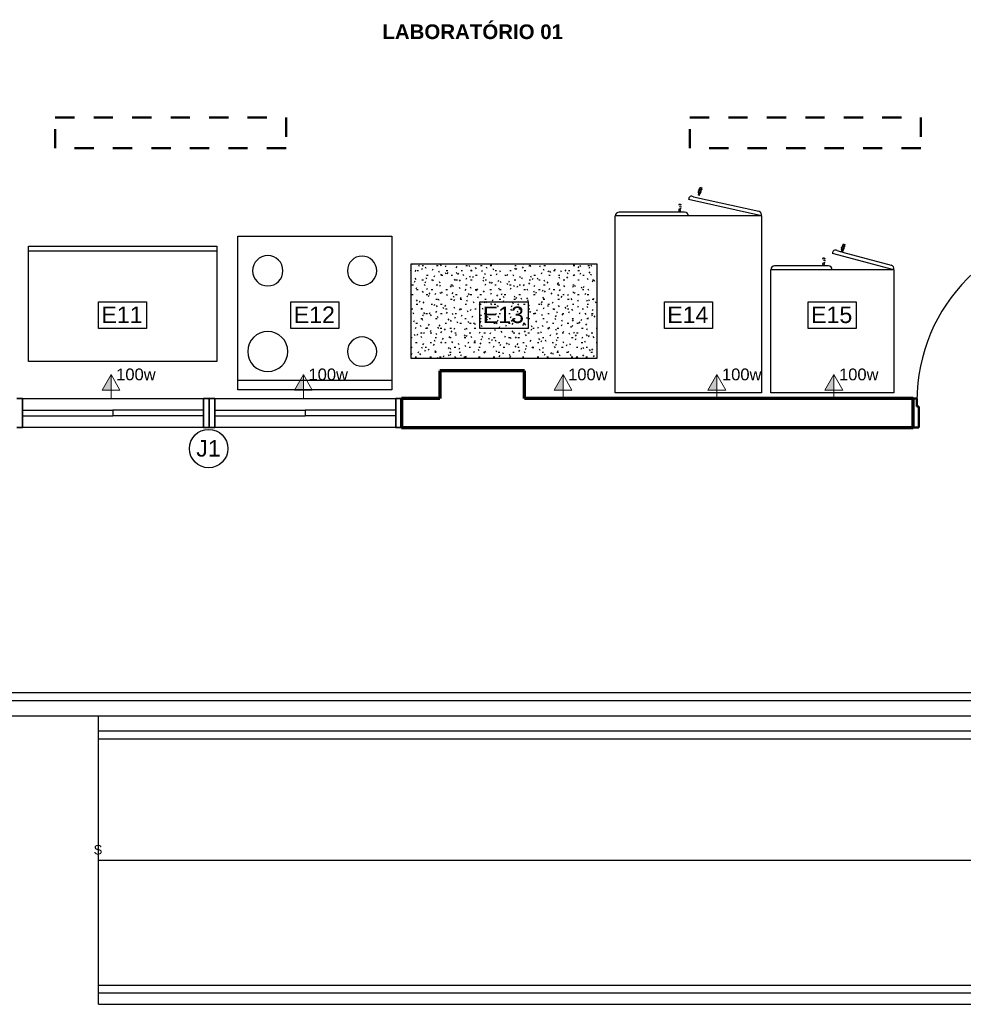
# Model space of a CAD drawing. Header units: metres. Extents: x -32 to 570, y -81 to 66.
# Tile 5 of 27: x -9.38 to -4.47, y -11.12 to -6. Entities that reach past the tile are written whole.
import ezdxf

# ---------------------------------------------------------------- set-up
doc = ezdxf.new("R2010")
doc.units = ezdxf.units.M
doc.linetypes.add('_Traço Ponto', pattern=[0.015, 0.01, -0.0025, 0, -0.0025])
for name, color, linetype, lineweight in [('A-ANNO-NOTE', 131, 'Continuous', 9), ('A-DETL', 90, 'Continuous', 25), ('A-DOOR', 31, 'Continuous', 25), ('A-FLOR', 192, 'Continuous', 25), ('A-FLOR-HRAL', 11, 'Continuous', 25), ('A-FLOR-LEVL', 51, 'Continuous', 25), ('A-FLOR-LEVL-TEXT', 2, 'Continuous', 25), ('A-GLAZ', 151, 'Continuous', 25), ('A-WALL', 113, 'Continuous', 25), ('G-ANNO-TEXT', 231, 'Continuous', 9), ('Q-CASE', 31, 'Continuous', 25), ('Q-SPCQ', 91, 'Continuous', 25)]:
    doc.layers.add(name, color=color, linetype=linetype, lineweight=lineweight)
doc.styles.add('Arial', font='arial.ttf', dxfattribs={"height": 0.049177})
doc.styles.add('Arial_1', font='arial.ttf', dxfattribs={"height": 0.061471})
doc.styles.add('Arial_6', font='arial.ttf', dxfattribs={"height": 0.086059})
doc.styles.add('Arial_B', font='arialbd.ttf', dxfattribs={"height": 0.076107})

# ---------------------------------------------------------------- blocks, each defined once
blk = doc.blocks.new('FP_22-PLANTA BAIXA LAYOUT')
at = {"layer": 'Q-CASE'}
for p, q in [((-0.0132, -0.107), (-0.0153, -0.1148)), ((-0.0075, -0.1164), (-0.0055, -0.1091))]:
    blk.add_line(p, q, dxfattribs=at)
blk = doc.blocks.new('FP_23-PLANTA BAIXA LAYOUT')
at = {"layer": 'Q-CASE', "color": 9}
for p, q in [((-0.0252, -0.1448), (-0.0252, -0.1447)), ((-0.0252, -0.1447), (-0.0252, -0.1447)), ((-0.0251, -0.1448), (-0.0252, -0.1448)), ((-0.0251, -0.1449), (-0.0251, -0.1448)), ((-0.0251, -0.145), (-0.0251, -0.1449)), ((-0.025, -0.1451), (-0.0251, -0.145)), ((-0.0251, -0.145), (-0.0251, -0.145)), ((-0.025, -0.1393), (-0.025, -0.1392)), ((-0.025, -0.1392), (-0.0249, -0.1392)), ((-0.025, -0.1394), (-0.025, -0.1393)), ((-0.025, -0.1452), (-0.025, -0.1451)), ((-0.025, -0.1451), (-0.025, -0.1451)), ((-0.0249, -0.1453), (-0.025, -0.1452)), ((-0.025, -0.1452), (-0.025, -0.1452)), ((-0.0249, -0.1391), (-0.0249, -0.139)), ((-0.0249, -0.139), (-0.0248, -0.139)), ((-0.0249, -0.1392), (-0.0249, -0.1391)), ((-0.0249, -0.1454), (-0.0249, -0.1453)), ((-0.0249, -0.1455), (-0.0249, -0.1454)), ((-0.0249, -0.1454), (-0.0249, -0.1454)), ((-0.0248, -0.1455), (-0.0249, -0.1455)), ((-0.0248, -0.1389), (-0.0247, -0.1388)), ((-0.0248, -0.139), (-0.0248, -0.1389)), ((-0.0248, -0.1456), (-0.0248, -0.1455)), ((-0.0248, -0.1457), (-0.0248, -0.1456)), ((-0.0248, -0.1456), (-0.0248, -0.1456)), ((-0.0247, -0.1457), (-0.0248, -0.1457)), ((-0.0247, -0.1387), (-0.0246, -0.1386)), ((-0.0247, -0.1388), (-0.0247, -0.1387)), ((-0.0247, -0.1388), (-0.0247, -0.1388)), ((-0.0247, -0.1458), (-0.0247, -0.1457)), ((-0.0246, -0.1459), (-0.0247, -0.1458)), ((-0.0247, -0.1458), (-0.0247, -0.1458)), ((-0.0246, -0.1385), (-0.0245, -0.1384)), ((-0.0246, -0.1386), (-0.0246, -0.1385)), ((-0.0246, -0.1386), (-0.0246, -0.1386)), ((-0.0246, -0.146), (-0.0246, -0.1459)), ((-0.0246, -0.1459), (-0.0246, -0.1459)), ((-0.0245, -0.1461), (-0.0246, -0.146)), ((-0.0245, -0.1384), (-0.0244, -0.1383)), ((-0.0245, -0.1384), (-0.0245, -0.1384)), ((-0.0245, -0.1462), (-0.0245, -0.1461)), ((-0.0245, -0.1461), (-0.0245, -0.1461)), ((-0.0244, -0.1462), (-0.0245, -0.1462)), ((-0.0244, -0.1383), (-0.0244, -0.1382)), ((-0.0244, -0.1382), (-0.0243, -0.1382)), ((-0.0244, -0.1463), (-0.0244, -0.1462)), ((-0.0243, -0.1464), (-0.0244, -0.1463)), ((-0.0244, -0.1463), (-0.0244, -0.1463)), ((-0.0243, -0.1381), (-0.0243, -0.138)), ((-0.0243, -0.138), (-0.0242, -0.138)), ((-0.0243, -0.1382), (-0.0243, -0.1381)), ((-0.0243, -0.1465), (-0.0243, -0.1464)), ((-0.0243, -0.1464), (-0.0243, -0.1464)), ((-0.0242, -0.1465), (-0.0243, -0.1465)), ((-0.0242, -0.138), (-0.0242, -0.1379)), ((-0.0242, -0.1379), (-0.0241, -0.1379)), ((-0.0241, -0.1466), (-0.0242, -0.1465)), ((-0.0242, -0.1465), (-0.0242, -0.1465)), ((-0.0241, -0.1378), (-0.024, -0.1377)), ((-0.0241, -0.1379), (-0.0241, -0.1378)), ((-0.0241, -0.1467), (-0.0241, -0.1466)), ((-0.0241, -0.1466), (-0.0241, -0.1466)), ((-0.024, -0.1467), (-0.0241, -0.1467)), ((-0.024, -0.1377), (-0.0239, -0.1376)), ((-0.024, -0.1377), (-0.024, -0.1377)), ((-0.024, -0.1468), (-0.024, -0.1467)), ((-0.0239, -0.1468), (-0.024, -0.1468)), ((-0.0239, -0.1376), (-0.0238, -0.1375)), ((-0.0239, -0.1376), (-0.0239, -0.1376)), ((-0.0239, -0.1469), (-0.0239, -0.1468)), ((-0.0238, -0.147), (-0.0239, -0.1469)), ((-0.0239, -0.1469), (-0.0239, -0.1469)), ((-0.0238, -0.1375), (-0.0238, -0.1374)), ((-0.0238, -0.1374), (-0.0237, -0.1374)), ((-0.0237, -0.1471), (-0.0238, -0.147)), ((-0.0238, -0.147), (-0.0238, -0.147)), ((-0.0237, -0.1374), (-0.0237, -0.1373)), ((-0.0237, -0.1373), (-0.0236, -0.1373)), ((-0.0236, -0.1472), (-0.0237, -0.1471)), ((-0.0237, -0.1471), (-0.0237, -0.1471)), ((-0.0237, -0.1471), (-0.0237, -0.1471)), ((-0.0236, -0.1373), (-0.0236, -0.1372)), ((-0.0236, -0.1372), (-0.0235, -0.1372)), ((-0.0235, -0.1473), (-0.0236, -0.1472)), ((-0.0236, -0.1472), (-0.0236, -0.1472)), ((-0.0235, -0.1372), (-0.0234, -0.1371)), ((-0.0234, -0.1473), (-0.0235, -0.1473)), ((-0.0235, -0.1473), (-0.0235, -0.1473)), ((-0.0234, -0.1371), (-0.0234, -0.137)), ((-0.0234, -0.137), (-0.0233, -0.137)), ((-0.0234, -0.1474), (-0.0234, -0.1473)), ((-0.0233, -0.1475), (-0.0234, -0.1474)), ((-0.0234, -0.1474), (-0.0234, -0.1474)), ((-0.0233, -0.137), (-0.0233, -0.1369)), ((-0.0233, -0.1369), (-0.0232, -0.1369)), ((-0.0232, -0.1475), (-0.0233, -0.1475)), ((-0.0233, -0.1475), (-0.0233, -0.1475)), ((-0.0232, -0.1369), (-0.0232, -0.1368)), ((-0.0232, -0.1368), (-0.0231, -0.1368)), ((-0.0232, -0.1476), (-0.0232, -0.1475)), ((-0.0231, -0.1476), (-0.0232, -0.1476)), ((-0.0231, -0.1368), (-0.023, -0.1367)), ((-0.0231, -0.1477), (-0.0231, -0.1476)), ((-0.023, -0.1477), (-0.0231, -0.1477)), ((-0.023, -0.1367), (-0.0229, -0.1366)), ((-0.023, -0.1367), (-0.023, -0.1367)), ((-0.0229, -0.1366), (-0.0229, -0.1366)), ((-0.0206, -0.1251), (-0.0206, -0.125)), ((-0.0206, -0.125), (-0.0205, -0.125)), ((-0.0206, -0.1252), (-0.0206, -0.1251)), ((-0.0205, -0.1249), (-0.0204, -0.1248)), ((-0.0205, -0.125), (-0.0205, -0.1249)), ((-0.0204, -0.1248), (-0.0204, -0.1247)), ((-0.0204, -0.1247), (-0.0203, -0.1247)), ((-0.0204, -0.1336), (-0.0202, -0.1338)), ((-0.0203, -0.1246), (-0.0202, -0.1245)), ((-0.0203, -0.1247), (-0.0203, -0.1246)), ((-0.0202, -0.1244), (-0.0201, -0.1243)), ((-0.0202, -0.1245), (-0.0202, -0.1244)), ((-0.0202, -0.1338), (-0.02, -0.134)), ((-0.0201, -0.1243), (-0.02, -0.1242)), ((-0.0201, -0.1243), (-0.0201, -0.1243)), ((-0.02, -0.1241), (-0.0199, -0.124)), ((-0.02, -0.1242), (-0.02, -0.1241)), ((-0.02, -0.134), (-0.0198, -0.1341)), ((-0.0199, -0.124), (-0.0198, -0.124)), ((-0.0198, -0.1239), (-0.0197, -0.1238)), ((-0.0198, -0.124), (-0.0198, -0.1239)), ((-0.0198, -0.1341), (-0.0196, -0.1343)), ((-0.0197, -0.1238), (-0.0197, -0.1237)), ((-0.0197, -0.1237), (-0.0196, -0.1237)), ((-0.0196, -0.1236), (-0.0195, -0.1235)), ((-0.0196, -0.1237), (-0.0196, -0.1236)), ((-0.0196, -0.1343), (-0.0194, -0.1345)), ((-0.0195, -0.1235), (-0.0194, -0.1234)), ((-0.0195, -0.1235), (-0.0195, -0.1235)), ((-0.0194, -0.1233), (-0.0193, -0.1232)), ((-0.0194, -0.1234), (-0.0194, -0.1233)), ((-0.0194, -0.1345), (-0.0191, -0.1346)), ((-0.0193, -0.1232), (-0.0192, -0.1232)), ((-0.0192, -0.1231), (-0.0191, -0.123)), ((-0.0192, -0.1232), (-0.0192, -0.1231)), ((-0.0191, -0.123), (-0.019, -0.1229)), ((-0.0191, -0.123), (-0.0191, -0.123)), ((-0.0191, -0.1346), (-0.0189, -0.1348)), ((-0.019, -0.1228), (-0.0189, -0.1227)), ((-0.019, -0.1229), (-0.019, -0.1228)), ((-0.0189, -0.1227), (-0.0188, -0.1227)), ((-0.0189, -0.1348), (-0.0187, -0.1349)), ((-0.0188, -0.1226), (-0.0187, -0.1225)), ((-0.0188, -0.1227), (-0.0188, -0.1226)), ((-0.0187, -0.1225), (-0.0186, -0.1224)), ((-0.0187, -0.1225), (-0.0187, -0.1225)), ((-0.0187, -0.1349), (-0.0184, -0.1351)), ((-0.0186, -0.1224), (-0.0185, -0.1223)), ((-0.0185, -0.1223), (-0.0184, -0.1222)), ((-0.0185, -0.1223), (-0.0185, -0.1223)), ((-0.0184, -0.1222), (-0.0183, -0.1221)), ((-0.0184, -0.1351), (-0.0182, -0.1352)), ((-0.0183, -0.1221), (-0.0182, -0.122)), ((-0.0183, -0.1221), (-0.0183, -0.1221)), ((-0.0182, -0.122), (-0.0182, -0.1219)), ((-0.0182, -0.1219), (-0.0181, -0.1219)), ((-0.0182, -0.1352), (-0.0179, -0.1353)), ((-0.0181, -0.1219), (-0.018, -0.1218)), ((-0.018, -0.1218), (-0.0179, -0.1217)), ((-0.018, -0.1218), (-0.018, -0.1218)), ((-0.0179, -0.1217), (-0.0178, -0.1216)), ((-0.0179, -0.1353), (-0.0177, -0.1354)), ((-0.0178, -0.1216), (-0.0177, -0.1215)), ((-0.0178, -0.1216), (-0.0178, -0.1216)), ((-0.0177, -0.1215), (-0.0176, -0.1214)), ((-0.0177, -0.1354), (-0.0174, -0.1355)), ((-0.0176, -0.1214), (-0.0175, -0.1213)), ((-0.0176, -0.1214), (-0.0176, -0.1214)), ((-0.0175, -0.1213), (-0.0174, -0.1213)), ((-0.0174, -0.1212), (-0.0173, -0.1211)), ((-0.0174, -0.1213), (-0.0174, -0.1212)), ((-0.0174, -0.1355), (-0.0171, -0.1356)), ((-0.0173, -0.1211), (-0.0172, -0.1211)), ((-0.0172, -0.1211), (-0.0172, -0.121)), ((-0.0172, -0.121), (-0.0171, -0.121)), ((-0.0171, -0.121), (-0.017, -0.1209)), ((-0.0171, -0.1356), (-0.0169, -0.1357)), ((-0.0169, -0.1357), (-0.0166, -0.1357))]:
    blk.add_line(p, q, dxfattribs=at)
at = {"layer": 'Q-CASE', "flags": 128}
for points in [[(-0.0232, -0.141), (-0.0233, -0.1416), (-0.0233, -0.1423), (-0.0231, -0.1437), (-0.0226, -0.1449), (-0.022, -0.1457), (-0.0215, -0.1462), (-0.0206, -0.1467), (-0.0196, -0.1471)], [(-0.0167, -0.117), (-0.0215, -0.1348), (-0.0231, -0.1406), (-0.022, -0.1366), (-0.0189, -0.1251), (-0.0167, -0.117)]]:
    blk.add_lwpolyline(points, dxfattribs=at)
blk = doc.blocks.new('FP_24-PLANTA BAIXA LAYOUT')
at = {"layer": 'Q-CASE', "color": 9}
for p, q in [((-0.0166, -0.1358), (-0.0163, -0.1359)), ((-0.0163, -0.1359), (-0.016, -0.1359)), ((-0.016, -0.1359), (-0.0157, -0.1359)), ((-0.0157, -0.1359), (-0.0154, -0.136)), ((-0.0154, -0.136), (-0.0152, -0.136)), ((-0.0152, -0.136), (-0.0149, -0.136)), ((-0.0149, -0.136), (-0.0146, -0.136)), ((-0.0146, -0.136), (-0.0143, -0.1359)), ((-0.0143, -0.1359), (-0.014, -0.1359)), ((-0.014, -0.1359), (-0.0137, -0.1359)), ((-0.0137, -0.1359), (-0.0134, -0.1358)), ((-0.0134, -0.1358), (-0.0131, -0.1358)), ((-0.0131, -0.1358), (-0.0128, -0.1357)), ((-0.0128, -0.1357), (-0.0125, -0.1356)), ((-0.0125, -0.1356), (-0.0123, -0.1355)), ((-0.0123, -0.1355), (-0.012, -0.1354)), ((-0.012, -0.1354), (-0.0117, -0.1353)), ((-0.0117, -0.1353), (-0.0115, -0.1351)), ((-0.0115, -0.1351), (-0.0112, -0.135)), ((-0.0112, -0.135), (-0.0109, -0.1349)), ((-0.0109, -0.1349), (-0.0107, -0.1347)), ((-0.0107, -0.1347), (-0.0104, -0.1345)), ((-0.0104, -0.1331), (-0.0105, -0.1332)), ((-0.0103, -0.133), (-0.0104, -0.1331)), ((-0.0104, -0.1331), (-0.0104, -0.1331)), ((-0.0104, -0.1345), (-0.0102, -0.1343)), ((-0.0102, -0.1329), (-0.0103, -0.133)), ((-0.0102, -0.14), (-0.0103, -0.1401)), ((-0.0103, -0.1401), (-0.0103, -0.1402)), ((-0.0103, -0.1402), (-0.0103, -0.1402)), ((-0.0101, -0.1328), (-0.0102, -0.1328)), ((-0.0102, -0.1328), (-0.0102, -0.1329)), ((-0.0102, -0.1343), (-0.01, -0.1342)), ((-0.0102, -0.1399), (-0.0102, -0.14)), ((-0.0102, -0.14), (-0.0102, -0.14)), ((-0.01, -0.1326), (-0.0101, -0.1327)), ((-0.0101, -0.1327), (-0.0101, -0.1328)), ((-0.0099, -0.1326), (-0.01, -0.1326)), ((-0.01, -0.1342), (-0.0098, -0.134)), ((-0.0098, -0.1324), (-0.0099, -0.1325)), ((-0.0099, -0.1325), (-0.0099, -0.1326)), ((-0.0097, -0.1323), (-0.0098, -0.1323)), ((-0.0098, -0.1323), (-0.0098, -0.1324)), ((-0.0098, -0.134), (-0.0096, -0.1338)), ((-0.0096, -0.1322), (-0.0097, -0.1323)), ((-0.0095, -0.1321), (-0.0096, -0.1321)), ((-0.0096, -0.1321), (-0.0096, -0.1322)), ((-0.0096, -0.1338), (-0.0094, -0.1335)), ((-0.0094, -0.1319), (-0.0095, -0.132)), ((-0.0095, -0.132), (-0.0095, -0.1321)), ((-0.0093, -0.1317), (-0.0094, -0.1318)), ((-0.0094, -0.1318), (-0.0094, -0.1319)), ((-0.0094, -0.1335), (-0.0092, -0.1333)), ((-0.0092, -0.1317), (-0.0093, -0.1317)), ((-0.0091, -0.1315), (-0.0092, -0.1316)), ((-0.0092, -0.1316), (-0.0092, -0.1317)), ((-0.0092, -0.1333), (-0.009, -0.1331)), ((-0.009, -0.1314), (-0.0091, -0.1314)), ((-0.0091, -0.1314), (-0.0091, -0.1315)), ((-0.0089, -0.1312), (-0.009, -0.1313)), ((-0.009, -0.1313), (-0.009, -0.1314)), ((-0.009, -0.1331), (-0.0088, -0.1329)), ((-0.0087, -0.1223), (-0.0089, -0.1221)), ((-0.0088, -0.131), (-0.0089, -0.1311)), ((-0.0089, -0.1311), (-0.0089, -0.1312)), ((-0.0087, -0.1309), (-0.0088, -0.131)), ((-0.0088, -0.131), (-0.0088, -0.131)), ((-0.0088, -0.1329), (-0.0086, -0.1326)), ((-0.0086, -0.1307), (-0.0087, -0.1308)), ((-0.0087, -0.1308), (-0.0087, -0.1309)), ((-0.0085, -0.1306), (-0.0086, -0.1307)), ((-0.0084, -0.1305), (-0.0085, -0.1306)), ((-0.0085, -0.1306), (-0.0085, -0.1306)), ((-0.0083, -0.1303), (-0.0084, -0.1304)), ((-0.0084, -0.1304), (-0.0084, -0.1305)), ((-0.0082, -0.1301), (-0.0083, -0.1302)), ((-0.0083, -0.1302), (-0.0083, -0.1302)), ((-0.0083, -0.1302), (-0.0083, -0.1303)), ((-0.0081, -0.1299), (-0.0082, -0.13)), ((-0.0082, -0.13), (-0.0082, -0.1301)), ((-0.008, -0.1297), (-0.0081, -0.1298)), ((-0.0081, -0.1298), (-0.0081, -0.1299)), ((-0.0079, -0.1296), (-0.008, -0.1296)), ((-0.008, -0.1296), (-0.008, -0.1297)), ((-0.0078, -0.1294), (-0.0079, -0.1295)), ((-0.0079, -0.1295), (-0.0079, -0.1296)), ((-0.0077, -0.1292), (-0.0078, -0.1293)), ((-0.0078, -0.1293), (-0.0078, -0.1294)), ((-0.0076, -0.129), (-0.0077, -0.129)), ((-0.0077, -0.129), (-0.0077, -0.1291)), ((-0.0077, -0.1291), (-0.0077, -0.1292)), ((-0.0075, -0.1288), (-0.0076, -0.1289)), ((-0.0076, -0.1289), (-0.0076, -0.129)), ((-0.0074, -0.1286), (-0.0075, -0.1287)), ((-0.0075, -0.1287), (-0.0075, -0.1288)), ((-0.0073, -0.1283), (-0.0074, -0.1284)), ((-0.0074, -0.1284), (-0.0074, -0.1285)), ((-0.0074, -0.1285), (-0.0074, -0.1286)), ((-0.0072, -0.1281), (-0.0073, -0.1282)), ((-0.0073, -0.1282), (-0.0073, -0.1283))]:
    blk.add_line(p, q, dxfattribs=at)
at = {"layer": 'Q-CASE', "flags": 128}
for points in [[(-0.0196, -0.1471), (-0.019, -0.1472), (-0.0183, -0.1473), (-0.0176, -0.1472), (-0.0169, -0.147), (-0.0162, -0.1468), (-0.0156, -0.1464), (-0.015, -0.146), (-0.0141, -0.1449), (-0.0138, -0.1443), (-0.0135, -0.1436), (-0.0135, -0.1436)], [(-0.0071, -0.1195), (-0.0119, -0.1374), (-0.0134, -0.1432), (-0.0123, -0.1392), (-0.0093, -0.1277), (-0.0071, -0.1195)]]:
    blk.add_lwpolyline(points, dxfattribs=at)
blk = doc.blocks.new('FP_25-PLANTA BAIXA LAYOUT')
at = {"layer": 'Q-CASE'}
for p, q in [((0.0864, -0.0202), (0.0864, -0.0278)), ((0.0944, -0.0283), (0.0944, -0.0202))]:
    blk.add_line(p, q, dxfattribs=at)
blk = doc.blocks.new('FP_26-PLANTA BAIXA LAYOUT')
at = {"layer": 'Q-CASE', "color": 9}
for p, q in [((0.0903, -0.048), (0.0915, -0.0481)), ((0.0915, -0.0481), (0.0927, -0.0484)), ((0.0945, -0.0381), (0.0944, -0.0381)), ((0.0946, -0.0381), (0.0945, -0.0381)), ((0.0945, -0.0381), (0.0945, -0.0381)), ((0.0947, -0.0381), (0.0946, -0.0381)), ((0.0946, -0.0381), (0.0946, -0.0381)), ((0.0948, -0.0382), (0.0947, -0.0381)), ((0.0949, -0.0382), (0.0948, -0.0382)), ((0.0948, -0.0382), (0.0948, -0.0382)), ((0.095, -0.0382), (0.0949, -0.0382)), ((0.0949, -0.0382), (0.0949, -0.0382))]:
    blk.add_line(p, q, dxfattribs=at)
at = {"layer": 'Q-CASE', "flags": 128}
blk.add_lwpolyline([(0.0903, -0.0605), (0.091, -0.0605), (0.0916, -0.0603), (0.0923, -0.0601), (0.093, -0.0598), (0.0935, -0.0593), (0.094, -0.0589), (0.0944, -0.0583), (0.095, -0.057), (0.0952, -0.0563), (0.0953, -0.0556), (0.0953, -0.0555)], dxfattribs=at)
blk = doc.blocks.new('FP_27-PLANTA BAIXA LAYOUT')
at = {"layer": 'Q-CASE', "color": 9}
for p, q in [((0.0833, -0.0472), (0.083, -0.0452)), ((0.0833, -0.0418), (0.084, -0.04)), ((0.0842, -0.0489), (0.0833, -0.0472)), ((0.084, -0.04), (0.0853, -0.0385)), ((0.0855, -0.0504), (0.0842, -0.0489)), ((0.0833, -0.0576), (0.083, -0.0556)), ((0.0842, -0.0594), (0.0833, -0.0576)), ((0.0855, -0.0609), (0.0842, -0.0594))]:
    blk.add_line(p, q, dxfattribs=at)
at = {"layer": 'Q-CASE', "flags": 128}
blk.add_lwpolyline([(0.0853, -0.0555), (0.0853, -0.0562), (0.0855, -0.0569), (0.086, -0.0582), (0.0869, -0.0592), (0.0876, -0.0598), (0.0883, -0.0601), (0.0893, -0.0604), (0.0903, -0.0605)], dxfattribs=at)
blk = doc.blocks.new('FP_16-PLANTA BAIXA LAYOUT')
at = {"layer": 'Q-CASE'}
for p, q in [((-0.0092, -0.092), (-0.0113, -0.0998)), ((-0.0034, -0.1014), (-0.0015, -0.0941))]:
    blk.add_line(p, q, dxfattribs=at)
blk = doc.blocks.new('FP_17-PLANTA BAIXA LAYOUT')
at = {"layer": 'Q-CASE', "color": 9}
for p, q in [((-0.0211, -0.1246), (-0.0211, -0.1245)), ((-0.0211, -0.1245), (-0.021, -0.1245)), ((-0.021, -0.1301), (-0.0211, -0.13)), ((-0.021, -0.1244), (-0.021, -0.1243)), ((-0.021, -0.1243), (-0.0209, -0.1243)), ((-0.021, -0.1245), (-0.021, -0.1244)), ((-0.021, -0.1302), (-0.021, -0.1301)), ((-0.021, -0.1301), (-0.021, -0.1301)), ((-0.0209, -0.1303), (-0.021, -0.1302)), ((-0.021, -0.1302), (-0.021, -0.1302)), ((-0.0209, -0.1242), (-0.0209, -0.1241)), ((-0.0209, -0.1241), (-0.0208, -0.1241)), ((-0.0209, -0.1243), (-0.0209, -0.1242)), ((-0.0209, -0.1304), (-0.0209, -0.1303)), ((-0.0208, -0.1305), (-0.0209, -0.1304)), ((-0.0209, -0.1304), (-0.0209, -0.1304)), ((-0.0208, -0.124), (-0.0208, -0.1239)), ((-0.0208, -0.1239), (-0.0207, -0.1239)), ((-0.0208, -0.1241), (-0.0208, -0.124)), ((-0.0208, -0.1306), (-0.0208, -0.1305)), ((-0.0208, -0.1305), (-0.0208, -0.1305)), ((-0.0207, -0.1307), (-0.0208, -0.1306)), ((-0.0208, -0.1306), (-0.0208, -0.1306)), ((-0.0207, -0.1238), (-0.0207, -0.1237)), ((-0.0207, -0.1237), (-0.0206, -0.1237)), ((-0.0207, -0.1239), (-0.0207, -0.1238)), ((-0.0207, -0.1308), (-0.0207, -0.1307)), ((-0.0206, -0.1309), (-0.0207, -0.1308)), ((-0.0207, -0.1308), (-0.0207, -0.1308)), ((-0.0206, -0.1236), (-0.0206, -0.1235)), ((-0.0206, -0.1235), (-0.0205, -0.1235)), ((-0.0206, -0.1237), (-0.0206, -0.1236)), ((-0.0206, -0.131), (-0.0206, -0.1309)), ((-0.0206, -0.1309), (-0.0206, -0.1309)), ((-0.0205, -0.131), (-0.0206, -0.131)), ((-0.0205, -0.1234), (-0.0204, -0.1233)), ((-0.0205, -0.1235), (-0.0205, -0.1234)), ((-0.0205, -0.1311), (-0.0205, -0.131)), ((-0.0204, -0.1312), (-0.0205, -0.1311)), ((-0.0205, -0.1311), (-0.0205, -0.1311)), ((-0.0204, -0.1233), (-0.0203, -0.1232)), ((-0.0204, -0.1233), (-0.0204, -0.1233)), ((-0.0204, -0.1313), (-0.0204, -0.1312)), ((-0.0204, -0.1312), (-0.0204, -0.1312)), ((-0.0203, -0.1313), (-0.0204, -0.1313)), ((-0.0203, -0.1231), (-0.0202, -0.123)), ((-0.0203, -0.1232), (-0.0203, -0.1231)), ((-0.0203, -0.1231), (-0.0203, -0.1231)), ((-0.0203, -0.1314), (-0.0203, -0.1313)), ((-0.0202, -0.1315), (-0.0203, -0.1314)), ((-0.0203, -0.1314), (-0.0203, -0.1314)), ((-0.0202, -0.123), (-0.0201, -0.1229)), ((-0.0202, -0.123), (-0.0202, -0.123)), ((-0.0201, -0.1316), (-0.0202, -0.1315)), ((-0.0202, -0.1315), (-0.0202, -0.1315)), ((-0.0201, -0.1229), (-0.0201, -0.1228)), ((-0.0201, -0.1228), (-0.02, -0.1228)), ((-0.0201, -0.1317), (-0.0201, -0.1316)), ((-0.0201, -0.1316), (-0.0201, -0.1316)), ((-0.02, -0.1317), (-0.0201, -0.1317)), ((-0.02, -0.1228), (-0.02, -0.1227)), ((-0.02, -0.1227), (-0.0199, -0.1227)), ((-0.02, -0.1318), (-0.02, -0.1317)), ((-0.0199, -0.1318), (-0.02, -0.1318)), ((-0.0199, -0.1226), (-0.0198, -0.1225)), ((-0.0199, -0.1227), (-0.0199, -0.1226)), ((-0.0199, -0.1319), (-0.0199, -0.1318)), ((-0.0198, -0.132), (-0.0199, -0.1319)), ((-0.0199, -0.1319), (-0.0199, -0.1319)), ((-0.0198, -0.1225), (-0.0197, -0.1224)), ((-0.0198, -0.1225), (-0.0198, -0.1225)), ((-0.0197, -0.1321), (-0.0198, -0.132)), ((-0.0198, -0.132), (-0.0198, -0.132)), ((-0.0197, -0.1224), (-0.0196, -0.1223)), ((-0.0197, -0.1224), (-0.0197, -0.1224)), ((-0.0196, -0.1322), (-0.0197, -0.1321)), ((-0.0197, -0.1321), (-0.0197, -0.1321)), ((-0.0196, -0.1223), (-0.0195, -0.1222)), ((-0.0196, -0.1223), (-0.0196, -0.1223)), ((-0.0195, -0.1323), (-0.0196, -0.1322)), ((-0.0196, -0.1322), (-0.0196, -0.1322)), ((-0.0196, -0.1322), (-0.0196, -0.1322)), ((-0.0195, -0.1222), (-0.0194, -0.1221)), ((-0.0195, -0.1222), (-0.0195, -0.1222)), ((-0.0194, -0.1324), (-0.0195, -0.1323)), ((-0.0195, -0.1323), (-0.0195, -0.1323)), ((-0.0194, -0.1221), (-0.0194, -0.122)), ((-0.0194, -0.122), (-0.0193, -0.122)), ((-0.0193, -0.1324), (-0.0194, -0.1324)), ((-0.0194, -0.1324), (-0.0194, -0.1324)), ((-0.0193, -0.122), (-0.0193, -0.1219)), ((-0.0193, -0.1219), (-0.0192, -0.1219)), ((-0.0193, -0.1325), (-0.0193, -0.1324)), ((-0.0192, -0.1325), (-0.0193, -0.1325)), ((-0.0192, -0.1326), (-0.0192, -0.1325)), ((-0.0191, -0.1326), (-0.0192, -0.1326)), ((-0.0192, -0.1326), (-0.0192, -0.1326)), ((-0.0191, -0.1327), (-0.0191, -0.1326)), ((-0.019, -0.1327), (-0.0191, -0.1327)), ((-0.019, -0.1328), (-0.019, -0.1327)), ((-0.0189, -0.1328), (-0.019, -0.1328)), ((-0.0188, -0.1329), (-0.0189, -0.1328)), ((-0.0189, -0.1328), (-0.0189, -0.1328)), ((-0.0187, -0.1329), (-0.0188, -0.1329)), ((-0.0188, -0.1329), (-0.0188, -0.1329)), ((-0.0187, -0.133), (-0.0187, -0.1329)), ((-0.0186, -0.133), (-0.0187, -0.133)), ((-0.0185, -0.1331), (-0.0186, -0.133)), ((-0.0186, -0.133), (-0.0186, -0.133)), ((-0.0144, -0.1084), (-0.0143, -0.1084)), ((-0.0143, -0.1084), (-0.0142, -0.1083)), ((-0.0142, -0.1083), (-0.0142, -0.1082)), ((-0.0142, -0.1082), (-0.0141, -0.1082)), ((-0.0141, -0.1082), (-0.0141, -0.1081)), ((-0.0141, -0.1081), (-0.014, -0.1081)), ((-0.014, -0.1081), (-0.0139, -0.108)), ((-0.0139, -0.108), (-0.0138, -0.1079)), ((-0.0139, -0.108), (-0.0139, -0.108)), ((-0.0138, -0.1079), (-0.0137, -0.1079)), ((-0.0137, -0.1078), (-0.0136, -0.1077)), ((-0.0137, -0.1079), (-0.0137, -0.1078)), ((-0.0136, -0.1077), (-0.0135, -0.1077)), ((-0.0135, -0.1077), (-0.0135, -0.1076)), ((-0.0135, -0.1076), (-0.0134, -0.1076)), ((-0.0133, -0.1207), (-0.0131, -0.1208)), ((-0.0131, -0.1208), (-0.0129, -0.1208)), ((-0.0129, -0.1208), (-0.0126, -0.1209))]:
    blk.add_line(p, q, dxfattribs=at)
at = {"layer": 'Q-CASE', "flags": 128}
for points in [[(-0.0127, -0.102), (-0.0175, -0.1198), (-0.0191, -0.1256), (-0.018, -0.1216), (-0.0149, -0.1101), (-0.0128, -0.1022)], [(-0.0192, -0.126), (-0.0193, -0.1266), (-0.0193, -0.1273), (-0.0191, -0.1287), (-0.0186, -0.1299), (-0.018, -0.1307), (-0.0175, -0.1312), (-0.0166, -0.1317), (-0.0156, -0.1321)]]:
    blk.add_lwpolyline(points, dxfattribs=at)
blk = doc.blocks.new('FP_18-PLANTA BAIXA LAYOUT')
at = {"layer": 'Q-CASE', "color": 9}
for p, q in [((-0.0123, -0.121), (-0.012, -0.1211)), ((-0.012, -0.1211), (-0.0117, -0.1211)), ((-0.0117, -0.1211), (-0.0113, -0.1211)), ((-0.0113, -0.1211), (-0.011, -0.1211)), ((-0.011, -0.1211), (-0.0107, -0.1211)), ((-0.0107, -0.1211), (-0.0104, -0.1211)), ((-0.0104, -0.1211), (-0.01, -0.1211)), ((-0.01, -0.1211), (-0.0097, -0.121)), ((-0.0097, -0.121), (-0.0094, -0.121)), ((-0.0094, -0.121), (-0.0091, -0.1209)), ((-0.0091, -0.1209), (-0.0088, -0.1208)), ((-0.0088, -0.1208), (-0.0085, -0.1207)), ((-0.0085, -0.1207), (-0.0082, -0.1206)), ((-0.0082, -0.1206), (-0.0079, -0.1205)), ((-0.0079, -0.1205), (-0.0076, -0.1204)), ((-0.0076, -0.1204), (-0.0073, -0.1202)), ((-0.0073, -0.1202), (-0.007, -0.12)), ((-0.007, -0.12), (-0.0067, -0.1199)), ((-0.0067, -0.1199), (-0.0064, -0.1197)), ((-0.0064, -0.1197), (-0.0062, -0.1195)), ((-0.0062, -0.1195), (-0.0059, -0.1193)), ((-0.0059, -0.1193), (-0.0057, -0.119)), ((-0.0057, -0.119), (-0.0055, -0.1188)), ((-0.0055, -0.1188), (-0.0053, -0.1186)), ((-0.0053, -0.1186), (-0.005, -0.1183)), ((-0.005, -0.1183), (-0.0049, -0.1181)), ((-0.0047, -0.1073), (-0.0049, -0.1071)), ((-0.0049, -0.1181), (-0.0047, -0.1178)), ((-0.0044, -0.1076), (-0.0047, -0.1073)), ((-0.0047, -0.1178), (-0.0045, -0.1175)), ((-0.0045, -0.1175), (-0.0043, -0.1173)), ((-0.0043, -0.1078), (-0.0044, -0.1076)), ((-0.0041, -0.1081), (-0.0043, -0.1078)), ((-0.0043, -0.1173), (-0.0042, -0.117)), ((-0.0042, -0.117), (-0.0041, -0.1167)), ((-0.0039, -0.1083), (-0.0041, -0.1081)), ((-0.004, -0.1158), (-0.0041, -0.1158)), ((-0.0041, -0.1158), (-0.0041, -0.1159)), ((-0.0041, -0.1159), (-0.0041, -0.116)), ((-0.0041, -0.1167), (-0.0039, -0.1164)), ((-0.0039, -0.1156), (-0.004, -0.1157)), ((-0.004, -0.1157), (-0.004, -0.1158)), ((-0.0037, -0.1086), (-0.0039, -0.1083)), ((-0.0038, -0.1153), (-0.0039, -0.1154)), ((-0.0039, -0.1154), (-0.0039, -0.1155)), ((-0.0039, -0.1155), (-0.0039, -0.1156)), ((-0.0039, -0.1164), (-0.0038, -0.1161)), ((-0.0037, -0.1152), (-0.0038, -0.1152)), ((-0.0038, -0.1152), (-0.0038, -0.1153)), ((-0.0038, -0.1161), (-0.0037, -0.1158)), ((-0.0036, -0.1089), (-0.0037, -0.1086)), ((-0.0036, -0.1149), (-0.0037, -0.115)), ((-0.0037, -0.115), (-0.0037, -0.1151)), ((-0.0037, -0.1151), (-0.0037, -0.1152)), ((-0.0035, -0.1091), (-0.0036, -0.1089)), ((-0.0035, -0.1146), (-0.0036, -0.1147)), ((-0.0036, -0.1147), (-0.0036, -0.1148)), ((-0.0036, -0.1148), (-0.0036, -0.1149)), ((-0.0034, -0.1094), (-0.0035, -0.1091)), ((-0.0034, -0.1143), (-0.0035, -0.1144)), ((-0.0035, -0.1144), (-0.0035, -0.1145)), ((-0.0035, -0.1145), (-0.0035, -0.1146)), ((-0.0032, -0.1097), (-0.0034, -0.1094)), ((-0.0033, -0.1141), (-0.0034, -0.1142)), ((-0.0034, -0.1142), (-0.0034, -0.1143)), ((-0.0034, -0.1143), (-0.0034, -0.1143)), ((-0.0032, -0.1138), (-0.0033, -0.1139)), ((-0.0033, -0.1139), (-0.0033, -0.114)), ((-0.0033, -0.114), (-0.0033, -0.1141)), ((-0.0031, -0.1135), (-0.0032, -0.1136)), ((-0.0032, -0.1136), (-0.0032, -0.1137)), ((-0.0032, -0.1137), (-0.0032, -0.1138)), ((-0.003, -0.1132), (-0.0031, -0.1132)), ((-0.0031, -0.1132), (-0.0031, -0.1133)), ((-0.0031, -0.1133), (-0.0031, -0.1134)), ((-0.0031, -0.1134), (-0.0031, -0.1135)), ((-0.003, -0.1131), (-0.003, -0.1132))]:
    blk.add_line(p, q, dxfattribs=at)
at = {"layer": 'Q-CASE', "flags": 128}
for points in [[(-0.0156, -0.1321), (-0.015, -0.1322), (-0.0142, -0.1323), (-0.0135, -0.1322), (-0.0128, -0.132), (-0.0122, -0.1318), (-0.0116, -0.1314), (-0.011, -0.131), (-0.0101, -0.1299), (-0.0098, -0.1293), (-0.0095, -0.1286), (-0.0095, -0.1286)], [(-0.0031, -0.1045), (-0.0079, -0.1224), (-0.0094, -0.1282), (-0.0083, -0.1242), (-0.0053, -0.1127), (-0.0031, -0.1045)]]:
    blk.add_lwpolyline(points, dxfattribs=at)
blk = doc.blocks.new('FP_19-PLANTA BAIXA LAYOUT')
at = {"layer": 'Q-CASE'}
for p, q in [((0.0864, -0.0202), (0.0864, -0.0278)), ((0.0944, -0.0283), (0.0944, -0.0202))]:
    blk.add_line(p, q, dxfattribs=at)
blk = doc.blocks.new('FP_20-PLANTA BAIXA LAYOUT')
at = {"layer": 'Q-CASE', "color": 9}
for p, q in [((0.0903, -0.0479), (0.0922, -0.0482)), ((0.0945, -0.0378), (0.0944, -0.0378)), ((0.0946, -0.0379), (0.0945, -0.0378)), ((0.0945, -0.0378), (0.0945, -0.0378))]:
    blk.add_line(p, q, dxfattribs=at)
at = {"layer": 'Q-CASE', "flags": 128}
blk.add_lwpolyline([(0.0903, -0.0605), (0.091, -0.0605), (0.0916, -0.0603), (0.0923, -0.0601), (0.093, -0.0598), (0.0935, -0.0593), (0.094, -0.0589), (0.0944, -0.0583), (0.095, -0.057), (0.0952, -0.0563), (0.0953, -0.0556), (0.0953, -0.0555)], dxfattribs=at)
blk = doc.blocks.new('FP_21-PLANTA BAIXA LAYOUT')
at = {"layer": 'Q-CASE', "color": 9}
for p, q in [((0.0831, -0.0423), (0.0838, -0.0404)), ((0.0835, -0.0478), (0.0831, -0.0459)), ((0.0846, -0.0495), (0.0835, -0.0478)), ((0.0838, -0.0404), (0.0849, -0.0388)), ((0.086, -0.0509), (0.0846, -0.0495)), ((0.0835, -0.0581), (0.0831, -0.0562)), ((0.0846, -0.0599), (0.0835, -0.0581)), ((0.086, -0.0613), (0.0846, -0.0599))]:
    blk.add_line(p, q, dxfattribs=at)
at = {"layer": 'Q-CASE', "flags": 128}
blk.add_lwpolyline([(0.0853, -0.0555), (0.0853, -0.0562), (0.0855, -0.0569), (0.086, -0.0582), (0.0869, -0.0592), (0.0876, -0.0598), (0.0883, -0.0601), (0.0893, -0.0604), (0.0903, -0.0605)], dxfattribs=at)

msp = doc.modelspace()

# ---------------------------------------------------------------- hatches: boundary and pattern name
at = {"layer": 'A-ANNO-NOTE'}
for points in [[(-8.9024, -7.9226), (-8.9489, -7.9226), (-8.9024, -7.8421)], [(-7.9024, -7.9226), (-7.9489, -7.9226), (-7.9024, -7.8421)], [(-6.5524, -7.9226), (-6.5989, -7.9226), (-6.5524, -7.8421)], [(-5.7524, -7.9226), (-5.7989, -7.9226), (-5.7524, -7.8421)], [(-5.1437, -7.9226), (-5.1903, -7.9226), (-5.1437, -7.8421)]]:
    msp.add_hatch(color=253, dxfattribs=at).paths.add_polyline_path(points, flags=0)
at = {"layer": 'Q-CASE'}
h = msp.add_hatch(dxfattribs=at)
h.set_pattern_fill('FP_4', color=253, angle=180, style=0, pattern_type=2)
h.set_pattern_definition([(360, (0.000347, -6.4e-05), (0.102, 0.025), [0.008, -0.068, 0.008, -0.068, -0.406]), (360, (0.000347, -6.4e-05), (0.102, 0.025), [-0.152, 0.008, -0.144, 0.008, -0.068, -0.178]), (360, (0.000347, -6.4e-05), (0.102, 0.025), [-0.381, 0.008, -0.042, 0.008, -0.119]), (120, (0.038347, 0.012936), (-0.072650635, 0.07583459), [0.008, -0.068, 0.008, -0.068, -0.406]), (120, (0.038347, 0.012936), (-0.072650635, 0.07583459), [-0.152, 0.008, -0.144, 0.008, -0.068, -0.178]), (120, (0.038347, 0.012936), (-0.072650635, 0.07583459), [-0.381, 0.008, -0.042, 0.008, -0.119]), (240, (0.050347, 0.063936), (-0.029349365, -0.10083459), [0.008, -0.068, 0.008, -0.068, -0.406]), (240, (0.050347, 0.063936), (-0.029349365, -0.10083459), [-0.152, 0.008, -0.144, 0.008, -0.068, -0.178]), (240, (0.050347, 0.063936), (-0.029349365, -0.10083459), [-0.381, 0.008, -0.042, 0.008, -0.119])])
h.paths.add_polyline_path([(-7.3444, -7.7571), (-6.3744, -7.7571), (-6.3744, -7.2671), (-7.3444, -7.2671)], flags=0)

# ---------------------------------------------------------------- linework, layer by layer
at = {"layer": 'A-ANNO-NOTE', "color": 253}
for p, q in [((-8.9024, -7.8421), (-8.9489, -7.9226)), ((-8.9024, -7.8421), (-8.9489, -7.9226)), ((-8.9024, -7.8421), (-8.8559, -7.9226)), ((-8.9024, -7.9226), (-8.9024, -7.8421)), ((-7.9024, -7.8421), (-7.9489, -7.9226)), ((-7.9024, -7.8421), (-7.9489, -7.9226)), ((-7.9024, -7.8421), (-7.8559, -7.9226)), ((-7.9024, -7.9226), (-7.9024, -7.8421)), ((-6.5524, -7.8421), (-6.5989, -7.9226)), ((-6.5524, -7.8421), (-6.5989, -7.9226)), ((-6.5524, -7.8421), (-6.5059, -7.9226)), ((-6.5524, -7.9226), (-6.5524, -7.8421)), ((-5.7524, -7.8421), (-5.7989, -7.9226)), ((-5.7524, -7.8421), (-5.7989, -7.9226)), ((-5.7524, -7.8421), (-5.7059, -7.9226)), ((-5.7524, -7.9226), (-5.7524, -7.8421)), ((-5.1437, -7.8421), (-5.1903, -7.9226)), ((-5.1437, -7.8421), (-5.1903, -7.9226)), ((-5.1437, -7.8421), (-5.0972, -7.9226)), ((-5.1437, -7.9226), (-5.1437, -7.8421)), ((-8.8559, -7.9226), (-8.9489, -7.9226)), ((-8.9489, -7.9226), (-8.9024, -7.9226)), ((-8.9024, -7.9226), (-8.9024, -7.9671)), ((-7.8559, -7.9226), (-7.9489, -7.9226)), ((-7.9489, -7.9226), (-7.9024, -7.9226)), ((-7.9024, -7.9226), (-7.9024, -7.9671)), ((-6.5059, -7.9226), (-6.5989, -7.9226)), ((-6.5989, -7.9226), (-6.5524, -7.9226)), ((-6.5524, -7.9226), (-6.5524, -7.9671)), ((-5.7059, -7.9226), (-5.7989, -7.9226)), ((-5.7989, -7.9226), (-5.7524, -7.9226)), ((-5.7524, -7.9226), (-5.7524, -7.9671)), ((-5.0972, -7.9226), (-5.1903, -7.9226)), ((-5.1903, -7.9226), (-5.1437, -7.9226)), ((-5.1437, -7.9226), (-5.1437, -7.9671))]:
    msp.add_line(p, q, dxfattribs=at)
at = {"layer": 'A-DETL', "color": 252, "linetype": '_Traço Ponto', "lineweight": 50}
for p, q in [((-9.1924, -6.5051), (-7.9924, -6.5051)), ((-9.1924, -6.6651), (-9.1924, -6.5051)), ((-7.9924, -6.5051), (-7.9924, -6.6651)), ((-5.8924, -6.5051), (-4.6924, -6.5051)), ((-5.8924, -6.6651), (-5.8924, -6.5051)), ((-4.6924, -6.5051), (-4.6924, -6.6651)), ((-7.9924, -6.6651), (-9.1924, -6.6651)), ((-4.6924, -6.6651), (-5.8924, -6.6651))]:
    msp.add_line(p, q, dxfattribs=at)
at = {"layer": 'A-DETL', "color": 252}
for p, q in [((-8.9674, -7.463), (-8.7174, -7.463)), ((-8.9674, -7.603), (-8.9674, -7.463)), ((-8.7174, -7.463), (-8.7174, -7.603)), ((-7.9674, -7.463), (-7.7174, -7.463)), ((-7.9674, -7.603), (-7.9674, -7.463)), ((-7.7174, -7.463), (-7.7174, -7.603)), ((-6.9844, -7.463), (-6.7344, -7.463)), ((-6.9844, -7.603), (-6.9844, -7.463)), ((-6.7344, -7.463), (-6.7344, -7.603)), ((-6.0254, -7.463), (-5.7754, -7.463)), ((-6.0254, -7.603), (-6.0254, -7.463)), ((-5.7754, -7.463), (-5.7754, -7.603)), ((-5.2774, -7.463), (-5.0274, -7.463)), ((-5.2774, -7.603), (-5.2774, -7.463)), ((-5.0274, -7.463), (-5.0274, -7.603)), ((-8.7174, -7.603), (-8.9674, -7.603)), ((-7.7174, -7.603), (-7.9674, -7.603)), ((-6.7344, -7.603), (-6.9844, -7.603)), ((-5.7754, -7.603), (-6.0254, -7.603)), ((-5.0274, -7.603), (-5.2774, -7.603)), ((-8.9674, -10.3671), (-1.7674, -10.3671))]:
    msp.add_line(p, q, dxfattribs=at)
msp.add_circle((-8.3946, -8.2268), 0.1, dxfattribs=at)
at = {"layer": 'A-DOOR', "color": 253, "lineweight": 50}
for p, q in [((-4.7124, -7.9671), (-4.7324, -7.9671)), ((-4.7324, -7.9671), (-4.7324, -8.1171)), ((-4.7124, -8.0083), (-4.7124, -7.9671)), ((-4.7024, -8.0083), (-4.7124, -8.0083)), ((-4.7024, -8.1171), (-4.7024, -8.0083)), ((-4.7324, -8.1171), (-4.7024, -8.1171))]:
    msp.add_line(p, q, dxfattribs=at)
at = {"layer": 'A-DOOR', "color": 253}
msp.add_arc((-3.8124, -7.9795), 0.9, 90, 180, dxfattribs=at)
at = {"layer": 'A-FLOR', "color": 253}
msp.add_line((-12.1849, -9.6171), (-1.7674, -9.6171), dxfattribs=at)
at = {"layer": 'A-FLOR-HRAL', "color": 253}
for p, q in [((-1.6974, -9.4971), (-12.1743, -9.4971)), ((-12.1743, -9.5371), (-1.7374, -9.5371)), ((-1.7374, -9.6971), (-8.9674, -9.6971)), ((-8.9674, -9.7371), (-8.9674, -9.6971)), ((-8.9674, -9.7371), (-1.6974, -9.7371)), ((-8.9674, -11.0171), (2.2226, -11.0171)), ((-8.9674, -11.0571), (-8.9674, -11.0171)), ((-8.9674, -11.0571), (2.2226, -11.0571))]:
    msp.add_line(p, q, dxfattribs=at)
at = {"layer": 'A-FLOR-LEVL', "color": 253}
for p, q in [((-8.9674, -9.6971), (-8.9674, -9.6171)), ((-8.9674, -11.0171), (-8.9674, -9.7371)), ((-8.9674, -11.1171), (-8.9674, -11.0571)), ((-8.9674, -11.1171), (-1.7674, -11.1171))]:
    msp.add_line(p, q, dxfattribs=at)
at = {"layer": 'A-GLAZ', "color": 253, "lineweight": 35}
for p, q in [((-9.3924, -7.9671), (-9.3624, -7.9671)), ((-9.3624, -7.9671), (-9.3624, -8.1171)), ((-8.4224, -7.9671), (-8.3924, -7.9671)), ((-8.4224, -8.1171), (-8.4224, -7.9671)), ((-8.3924, -7.9671), (-8.3924, -8.1171)), ((-8.3924, -7.9671), (-8.3624, -7.9671)), ((-8.3924, -8.1171), (-8.3924, -7.9671)), ((-8.3624, -7.9671), (-8.3624, -8.1171)), ((-7.4224, -7.9671), (-7.3924, -7.9671)), ((-7.4224, -8.1171), (-7.4224, -7.9671)), ((-7.3924, -7.9671), (-7.3924, -8.1171)), ((-9.3624, -8.1171), (-9.3924, -8.1171)), ((-8.3924, -8.1171), (-8.4224, -8.1171)), ((-8.3624, -8.1171), (-8.3924, -8.1171)), ((-7.3924, -8.1171), (-7.4224, -8.1171))]:
    msp.add_line(p, q, dxfattribs=at)
at = {"layer": 'A-GLAZ', "color": 253}
for p, q in [((-9.3624, -7.9671), (-8.4224, -7.9671)), ((-8.3624, -7.9671), (-7.4224, -7.9671)), ((-9.3624, -8.0271), (-9.3624, -8.0571)), ((-9.3624, -8.0271), (-8.8924, -8.0271)), ((-8.8924, -8.0271), (-8.8924, -8.0571)), ((-8.4224, -8.0271), (-8.8924, -8.0271)), ((-8.8924, -8.0271), (-8.8924, -8.0571)), ((-8.4224, -8.0271), (-8.4224, -8.0571)), ((-8.3624, -8.0271), (-8.3624, -8.0571)), ((-8.3624, -8.0271), (-7.8924, -8.0271)), ((-7.8924, -8.0271), (-7.8924, -8.0571)), ((-7.4224, -8.0271), (-7.8924, -8.0271)), ((-7.8924, -8.0271), (-7.8924, -8.0571)), ((-7.4224, -8.0271), (-7.4224, -8.0571)), ((-9.3624, -8.0571), (-8.8924, -8.0571)), ((-8.4224, -8.0571), (-8.8924, -8.0571)), ((-8.3624, -8.0571), (-7.8924, -8.0571)), ((-7.4224, -8.0571), (-7.8924, -8.0571)), ((-8.4224, -8.1171), (-9.3624, -8.1171)), ((-7.4224, -8.1171), (-8.3624, -8.1171))]:
    msp.add_line(p, q, dxfattribs=at)
at = {"layer": 'A-WALL', "color": 253, "lineweight": 70}
for p, q in [((-6.7524, -7.8221), (-7.1924, -7.8221)), ((-7.1924, -7.8221), (-7.1924, -7.9671)), ((-6.7524, -7.9671), (-6.7524, -7.8221)), ((-7.1924, -7.9671), (-7.3924, -7.9671)), ((-7.3924, -7.9671), (-7.3924, -8.1171)), ((-4.7324, -7.9671), (-6.7524, -7.9671)), ((-4.7324, -8.1171), (-4.7324, -7.9671)), ((-7.3924, -8.1171), (-4.7324, -8.1171))]:
    msp.add_line(p, q, dxfattribs=at)
at = {"layer": 'Q-CASE', "color": 253}
for p, q in [((-5.8425, -6.9101), (-5.8502, -6.908)), ((-5.5204, -7.0171), (-5.8991, -6.9317)), ((-5.8746, -6.9175), (-5.5345, -6.9926)), ((-5.9204, -6.9971), (-6.2604, -6.9971)), ((-5.9421, -6.9969), (-5.9501, -6.9969)), ((-5.9004, -7.0171), (-6.2804, -7.0171)), ((-5.5204, -7.0171), (-6.2804, -7.0171)), ((-6.2804, -7.9371), (-6.2804, -7.0171)), ((-5.5204, -7.0171), (-5.5204, -7.9371)), ((-4.8324, -7.2971), (-5.1511, -7.2117)), ((-5.1266, -7.1975), (-5.1062, -7.203)), ((-5.0985, -7.2051), (-5.1062, -7.203)), ((-5.0985, -7.2051), (-4.8465, -7.2726)), ((-6.3744, -7.2671), (-7.3444, -7.2671)), ((-7.3444, -7.2671), (-7.3444, -7.7571)), ((-6.3744, -7.7571), (-6.3744, -7.2671)), ((-5.1524, -7.2971), (-5.4724, -7.2971)), ((-4.8324, -7.2971), (-5.4724, -7.2971)), ((-5.4724, -7.9371), (-5.4724, -7.2971)), ((-5.1724, -7.2771), (-5.4524, -7.2771)), ((-5.1941, -7.2769), (-5.2021, -7.2769)), ((-4.8324, -7.2971), (-4.8324, -7.9371)), ((-7.3444, -7.7571), (-6.3744, -7.7571)), ((-5.5204, -7.9371), (-6.2804, -7.9371)), ((-4.8324, -7.9371), (-5.4724, -7.9371))]:
    msp.add_line(p, q, dxfattribs=at)
at = {"layer": 'Q-CASE', "color": 253, "flags": 128}
for points in [[(-5.8426, -6.8943), (-5.8438, -6.8942), (-5.8451, -6.8943), (-5.8463, -6.8947), (-5.8473, -6.8955), (-5.8481, -6.8964), (-5.8486, -6.8975), (-5.8487, -6.8987), (-5.8485, -6.8999), (-5.848, -6.9011), (-5.8472, -6.902), (-5.8462, -6.9028), (-5.8449, -6.9033)], [(-5.8449, -6.9033), (-5.8437, -6.9035), (-5.8424, -6.9033), (-5.8412, -6.9029), (-5.8402, -6.9022), (-5.8394, -6.9012), (-5.8389, -6.9001), (-5.8388, -6.8989), (-5.839, -6.8977), (-5.8395, -6.8966), (-5.8403, -6.8956), (-5.8413, -6.8948), (-5.8426, -6.8943)], [(-5.9459, -6.9817), (-5.9472, -6.9819), (-5.9484, -6.9824), (-5.9495, -6.9831), (-5.9503, -6.9841), (-5.9508, -6.9852), (-5.9509, -6.9864), (-5.9508, -6.9876), (-5.9503, -6.9887), (-5.9495, -6.9897), (-5.9484, -6.9904), (-5.9472, -6.9908), (-5.9459, -6.991)], [(-5.9459, -6.991), (-5.9446, -6.9908), (-5.9434, -6.9904), (-5.9424, -6.9897), (-5.9416, -6.9887), (-5.9411, -6.9876), (-5.9409, -6.9864), (-5.9411, -6.9852), (-5.9416, -6.9841), (-5.9424, -6.9831), (-5.9434, -6.9824), (-5.9446, -6.9819), (-5.9459, -6.9817)], [(-5.0986, -7.1893), (-5.0999, -7.1892), (-5.1012, -7.1893), (-5.1024, -7.1897), (-5.1034, -7.1905), (-5.1041, -7.1914), (-5.1046, -7.1925), (-5.1048, -7.1937), (-5.1046, -7.1949), (-5.104, -7.1961), (-5.1032, -7.197), (-5.1022, -7.1978), (-5.101, -7.1983)], [(-5.101, -7.1983), (-5.0997, -7.1985), (-5.0984, -7.1983), (-5.0972, -7.1979), (-5.0962, -7.1972), (-5.0954, -7.1962), (-5.095, -7.1951), (-5.0948, -7.1939), (-5.095, -7.1927), (-5.0955, -7.1916), (-5.0963, -7.1906), (-5.0974, -7.1898), (-5.0986, -7.1893)], [(-5.198, -7.2617), (-5.1992, -7.2619), (-5.2005, -7.2624), (-5.2015, -7.2631), (-5.2023, -7.2641), (-5.2028, -7.2652), (-5.203, -7.2664), (-5.2028, -7.2676), (-5.2023, -7.2687), (-5.2015, -7.2697), (-5.2005, -7.2704), (-5.1992, -7.2708), (-5.198, -7.271)], [(-5.198, -7.271), (-5.1967, -7.2708), (-5.1955, -7.2704), (-5.1944, -7.2697), (-5.1936, -7.2687), (-5.1931, -7.2676), (-5.193, -7.2664), (-5.1931, -7.2652), (-5.1936, -7.2641), (-5.1944, -7.2631), (-5.1955, -7.2624), (-5.1967, -7.2619), (-5.198, -7.2617)]]:
    msp.add_lwpolyline(points, dxfattribs=at)
at = {"layer": 'Q-CASE', "color": 253}
for centre, radius, start, end in [((-5.8837, -6.93), 0.0155, 54.0116, 185.9884), ((-6.2604, -7.0171), 0.02, 90, 180), ((-5.9204, -7.0171), 0.02, 0, 90), ((-5.5397, -7.0119), 0.02, 345, 75), ((-5.1357, -7.21), 0.0155, 54.0116, 185.9884), ((-5.4524, -7.2971), 0.02, 90, 180), ((-5.1724, -7.2971), 0.02, 0, 90), ((-4.8517, -7.2919), 0.02, 345, 75)]:
    msp.add_arc(centre, radius, start, end, dxfattribs=at)
at = {"layer": 'Q-SPCQ', "color": 253}
for p, q in [((-8.2424, -7.1221), (-7.4424, -7.1221)), ((-8.2424, -7.9221), (-8.2424, -7.1221)), ((-7.4424, -7.1221), (-7.4424, -7.9221)), ((-9.3324, -7.1744), (-8.3524, -7.1744)), ((-9.3324, -7.7744), (-9.3324, -7.1744)), ((-8.3524, -7.1998), (-9.3324, -7.1998)), ((-8.3524, -7.1744), (-8.3524, -7.7744)), ((-8.3524, -7.7744), (-9.3324, -7.7744)), ((-8.2424, -7.8713), (-7.4424, -7.8713)), ((-7.4424, -7.9221), (-8.2424, -7.9221))]:
    msp.add_line(p, q, dxfattribs=at)
for centre, radius, start, end in [((-8.0874, -7.3021), 0.0788, 360, 180), ((-7.5974, -7.3021), 0.0762, 360, 180), ((-8.0874, -7.3021), 0.0788, 180, 360), ((-7.5974, -7.3021), 0.0762, 180, 360), ((-8.0874, -7.7221), 0.1042, 360, 180), ((-7.5974, -7.7221), 0.0762, 360, 180), ((-8.0874, -7.7221), 0.1042, 180, 0), ((-7.5974, -7.7221), 0.0762, 180, 360)]:
    msp.add_arc(centre, radius, start, end, dxfattribs=at)

# ---------------------------------------------------------------- block references
at = {"layer": 'Q-CASE', "color": 253, "rotation": 180}
for name, p in [('FP_22-PLANTA BAIXA LAYOUT', (-5.8557, -7.0171)), ('FP_24-PLANTA BAIXA LAYOUT', (-5.8557, -7.0171)), ('FP_23-PLANTA BAIXA LAYOUT', (-5.8557, -7.0171)), ('FP_26-PLANTA BAIXA LAYOUT', (-5.8557, -7.0171)), ('FP_27-PLANTA BAIXA LAYOUT', (-5.8557, -7.0171)), ('FP_25-PLANTA BAIXA LAYOUT', (-5.8557, -7.0171)), ('FP_18-PLANTA BAIXA LAYOUT', (-5.1077, -7.2971)), ('FP_17-PLANTA BAIXA LAYOUT', (-5.1077, -7.2971)), ('FP_16-PLANTA BAIXA LAYOUT', (-5.1077, -7.2971)), ('FP_20-PLANTA BAIXA LAYOUT', (-5.1077, -7.2971)), ('FP_19-PLANTA BAIXA LAYOUT', (-5.1077, -7.2971)), ('FP_21-PLANTA BAIXA LAYOUT', (-5.1077, -7.2971))]:
    msp.add_blockref(name, p, dxfattribs=at)

# ---------------------------------------------------------------- texts
at = {"layer": 'A-ANNO-NOTE', "color": 253, "style": 'Arial_1'}
for p in [(-8.8758, -7.8719), (-7.8758, -7.8719), (-6.5258, -7.8719), (-5.7258, -7.8719), (-5.1172, -7.8719)]:
    msp.add_text('100w', height=0.06147, dxfattribs=at).set_placement(p)
at = {"layer": 'A-FLOR-LEVL-TEXT', "color": 253, "style": 'Arial'}
msp.add_text('S', height=0.0492, dxfattribs=at).set_placement((-8.9932, -10.3378))
at = {"layer": 'G-ANNO-TEXT', "color": 253}
for s, height, style, p in [('LABORATÓRIO 01', 0.076107, 'Arial_B', (-7.4916, -6.097)), ('E11', 0.08606, 'Arial_6', (-8.9524, -7.574)), ('E12', 0.08606, 'Arial_6', (-7.9524, -7.574)), ('E13', 0.08606, 'Arial_6', (-6.9694, -7.574)), ('E14', 0.08606, 'Arial_6', (-6.0104, -7.574)), ('E15', 0.08606, 'Arial_6', (-5.2624, -7.574)), ('J1', 0.08606, 'Arial_6', (-8.4593, -8.2685))]:
    msp.add_text(s, height=height, dxfattribs=dict(at, style=style)).set_placement(p)

doc.saveas('drawing.dxf')
